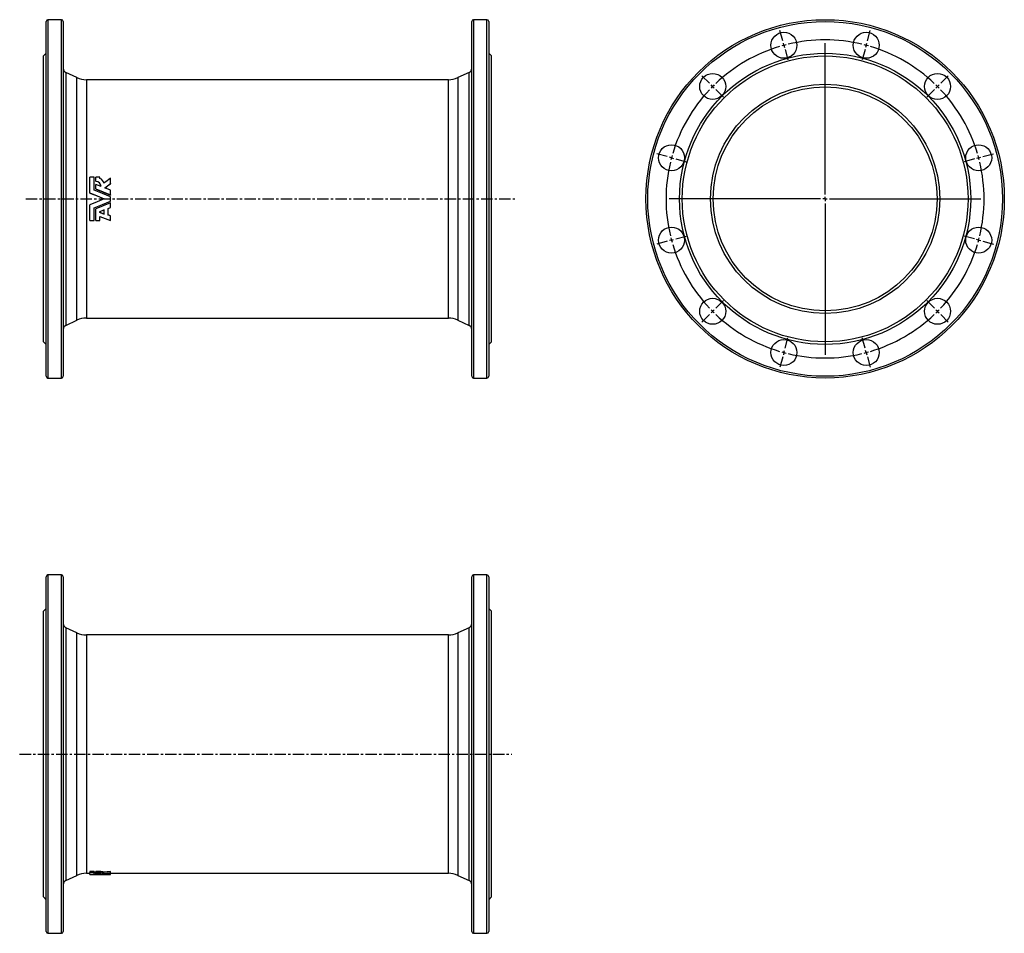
# Model space of a CAD drawing. Extents: x 40 to 1139, y -102 to 918.
import ezdxf

# ---------------------------------------------------------------- set-up
doc = ezdxf.new("R2010")
doc.units = 0
doc.linetypes.add('CENTERX2', pattern=[20.32, 12.7, -2.54, 2.54, -2.54])
doc.layers.get('0').update_dxf_attribs({"linetype": 'CONTINUOUS'})
doc.layers.add('FORMAT', color=7, linetype='CONTINUOUS')

# ---------------------------------------------------------------- blocks, each defined once
blk = doc.blocks.new('SW_CENTERMARKSYMBOL_0')
at = {"layer": 'FORMAT', "color": 0}
for p, q in [((-1.3, 4.8), (-4.4, 16.4)), ((93.2, 4.8), (96.3, 16.4)), ((0, 0), (-0.6, 2.4)), ((0, 0), (0.6, -2.4)), ((45.9, -166.5), (45.9, 2.5)), ((91.9, 0), (91.2, -2.4)), ((91.9, 0), (92.5, 2.4)), ((1.3, -4.8), (4.4, -16.4)), ((90.6, -4.8), (87.5, -16.4)), ((-83.1, -42.4), (-91.6, -33.9)), ((175, -42.4), (183.5, -33.9)), ((-79.6, -45.9), (-81.3, -44.2)), ((-79.6, -45.9), (-77.8, -47.7)), ((-76, -49.5), (-67.6, -58)), ((167.9, -49.5), (159.4, -58)), ((171.5, -45.9), (169.7, -47.7)), ((171.5, -45.9), (173.2, -44.2)), ((-130.3, -124.2), (-141.9, -121.1)), ((-125.5, -125.5), (-127.9, -124.9)), ((-125.5, -125.5), (-123.1, -126.2)), ((-120.7, -126.8), (-109.1, -129.9)), ((212.6, -126.8), (201, -129.9)), ((217.4, -125.5), (215, -126.2)), ((217.4, -125.5), (219.8, -124.9)), ((222.2, -124.2), (233.8, -121.1)), ((40.9, -171.5), (-128, -171.5)), ((45.9, -171.5), (43.4, -171.5)), ((45.9, -171.5), (45.9, -169)), ((45.9, -171.5), (45.9, -174)), ((45.9, -171.5), (48.4, -171.5)), ((50.9, -171.5), (219.9, -171.5)), ((45.9, -176.5), (45.9, -345.4)), ((-130.3, -218.7), (-141.9, -221.8)), ((-125.5, -217.4), (-127.9, -218)), ((-125.5, -217.4), (-123.1, -216.7)), ((-120.7, -216.1), (-109.1, -213)), ((212.6, -216.1), (201, -213)), ((217.4, -217.4), (215, -216.7)), ((217.4, -217.4), (219.8, -218)), ((222.2, -218.7), (233.8, -221.8)), ((-76, -293.4), (-67.6, -284.9)), ((167.9, -293.4), (159.4, -284.9)), ((-79.6, -297), (-77.8, -295.2)), ((171.5, -297), (169.7, -295.2)), ((-83.1, -300.5), (-91.6, -309)), ((-79.6, -297), (-81.3, -298.7)), ((171.5, -297), (173.2, -298.7)), ((175, -300.5), (183.5, -309)), ((1.3, -338.1), (4.4, -326.5)), ((90.6, -338.1), (87.5, -326.5)), ((0, -342.9), (0.6, -340.5)), ((91.9, -342.9), (91.2, -340.5)), ((-1.3, -347.7), (-4.4, -359.3)), ((0, -342.9), (-0.6, -345.3)), ((91.9, -342.9), (92.5, -345.3)), ((93.2, -347.7), (96.3, -359.3))]:
    blk.add_line(p, q, dxfattribs=at)
for start, end in [(105, 105.807), (104.193, 105), (76.614, 103.386), (75, 75.807), (74.193, 75), (106.614, 133.386), (46.614, 73.386), (136.614, 163.386), (135, 135.807), (134.193, 135), (45, 45.807), (44.193, 45), (16.614, 43.386), (166.614, 193.386), (165, 165.807), (164.193, 165), (15, 15.807), (14.193, 15), (346.614, 13.386), (194.193, 195), (195, 195.807), (344.193, 345), (345, 345.807), (196.614, 223.386), (316.614, 343.386), (224.193, 225), (315, 315.807), (225, 225.807), (226.614, 253.386), (286.614, 313.386), (314.193, 315), (254.193, 255), (255, 255.807), (256.614, 283.386), (284.193, 285), (285, 285.807)]:
    blk.add_arc((45.9, -171.5), 177.5, start, end, dxfattribs=at)

msp = doc.modelspace()

# ---------------------------------------------------------------- linework, layer by layer
at = {"color": 7, "linetype": 'CONTINUOUS'}
for p, q in [((69.9, 519.9), (69.9, 915.9)), ((86.9, 917.9), (71.9, 917.9)), ((88.9, 915.9), (88.9, 717.9)), ((544.9, 519.9), (544.9, 915.9)), ((561.9, 917.9), (546.9, 917.9)), ((563.9, 915.9), (563.9, 717.9)), ((69.9, 880.4), (66.9, 877.4)), ((566.9, 877.4), (563.9, 880.4)), ((66.9, 717.9), (66.9, 877.4)), ((566.9, 717.9), (566.9, 877.4)), ((104.2, 853.2), (91.8, 859)), ((542, 859), (529.5, 853.2)), ((518.9, 850.9), (114.8, 850.9)), ((118.8, 724.5), (118.8, 742)), ((123.5, 742), (118.8, 742)), ((123.5, 727.7), (123.5, 742)), ((129.9, 742), (125.3, 742)), ((125.3, 737.5), (125.3, 742)), ((125.3, 737.5), (125.3, 737.2)), ((129.9, 740.6), (129.9, 742)), ((141.6, 734.9), (141.6, 740.9)), ((125.3, 729), (125.3, 734.1)), ((131.3, 731.7), (125.3, 734.1)), ((125.3, 729), (125.3, 728.9)), ((141.6, 727.5), (135.2, 730.1)), ((141.6, 734.9), (141.6, 734.7)), ((141.6, 722.3), (141.6, 727.5)), ((66.9, 558.4), (66.9, 717.9)), ((88.9, 717.9), (88.9, 519.9)), ((118.8, 724.4), (118.8, 724.5)), ((141.6, 722.3), (141.6, 722.2)), ((141.6, 715.5), (141.6, 720.3)), ((563.9, 717.9), (563.9, 519.9)), ((566.9, 558.4), (566.9, 717.9)), ((118.8, 711.4), (118.8, 711.3)), ((118.8, 693.7), (118.8, 711.3)), ((123.5, 693.7), (123.5, 708)), ((125.3, 706.9), (125.3, 706.8)), ((125.3, 693.7), (125.3, 706.8)), ((134.8, 705.5), (129.1, 703.1)), ((134.8, 701), (134.8, 705.5)), ((139.1, 707.3), (141.6, 708.3)), ((139.1, 699.8), (139.1, 707.3)), ((141.6, 713.5), (141.6, 713.5)), ((141.6, 708.3), (141.6, 713.5)), ((118.8, 693.7), (123.5, 693.7)), ((125.3, 693.7), (129.9, 693.7)), ((129.1, 703.1), (134.8, 701)), ((129.3, 703.2), (134.8, 701.1)), ((129.9, 693.7), (129.9, 698.2)), ((141.6, 699), (139.1, 700)), ((141.6, 698.8), (139.1, 699.8)), ((141.6, 699), (141.6, 698.8)), ((141.6, 693.7), (141.6, 698.8)), ((91.8, 576.7), (104.2, 582.5)), ((114.8, 584.9), (518.9, 584.9)), ((529.5, 582.5), (542, 576.7)), ((66.9, 558.4), (69.9, 555.4)), ((563.9, 555.4), (566.9, 558.4)), ((71.9, 517.9), (86.9, 517.9)), ((546.9, 517.9), (561.9, 517.9)), ((86.9, 298.2), (71.9, 298.2)), ((561.9, 298.2), (546.9, 298.2)), ((69.9, -99.8), (69.9, 296.2)), ((88.9, 296.2), (88.9, -99.8)), ((544.9, -99.8), (544.9, 296.2)), ((563.9, 296.2), (563.9, -99.8)), ((69.9, 260.7), (66.9, 257.7)), ((66.9, -61.3), (66.9, 257.7)), ((566.9, 257.7), (563.9, 260.7)), ((566.9, -61.3), (566.9, 257.7)), ((104.2, 233.5), (91.8, 239.3)), ((518.9, 231.2), (114.8, 231.2)), ((542, 239.3), (529.5, 233.5)), ((123.5, -32.7), (118.8, -32.7)), ((118.8, -32.7), (118.8, -34.1)), ((123.5, -32.7), (123.5, -34.1)), ((129.9, -32.7), (125.3, -32.7)), ((125.3, -34.1), (125.3, -32.7)), ((129.9, -34.1), (129.9, -32.7)), ((141.6, -34.3), (141.6, -32.9)), ((91.8, -43), (104.2, -37.2)), ((114.8, -34.8), (118.8, -34.8)), ((123.5, -34.1), (118.8, -34.1)), ((118.8, -36.2), (118.8, -34.1)), ((126.8, -36.3), (118.8, -36.2)), ((123.5, -36), (123.5, -34.1)), ((125.3, -34.5), (123.5, -34.5)), ((129.9, -34.1), (125.3, -34.1)), ((125.3, -34.9), (125.3, -34.1)), ((125.3, -35.3), (125.3, -34.9)), ((125.3, -35.9), (125.3, -35.3)), ((131.3, -35.6), (125.3, -35.3)), ((129.9, -34.4), (129.9, -34.1)), ((134.4, -35.2), (134.4, -33.7)), ((134.8, -36.3), (141.6, -36.3)), ((141.6, -36), (135.2, -35.8)), ((141.6, -35.2), (141.6, -34.3)), ((141.6, -34.8), (518.9, -34.8)), ((141.6, -36), (141.6, -35.2)), ((141.6, -36.2), (141.6, -36)), ((141.6, -36.2), (141.6, -36.3)), ((141.6, -36.3), (141.6, -36.3)), ((529.5, -37.2), (542, -43)), ((66.9, -61.3), (69.9, -64.3)), ((563.9, -64.3), (566.9, -61.3)), ((71.9, -101.8), (86.9, -101.8)), ((546.9, -101.8), (561.9, -101.8))]:
    msp.add_line(p, q, dxfattribs=at)
at = {"color": 8, "linetype": 'CONTINUOUS'}
for p, q in [((71.9, 917.9), (71.9, 517.9)), ((86.9, 717.9), (86.9, 917.9)), ((546.9, 917.9), (546.9, 517.9)), ((561.9, 717.9), (561.9, 917.9)), ((91.8, 859), (91.8, 717.9)), ((542, 576.7), (542, 859)), ((104.2, 717.9), (104.2, 853.2)), ((114.8, 850.9), (114.8, 717.9)), ((518.9, 717.9), (518.9, 850.9)), ((529.5, 853.2), (529.5, 582.5)), ((86.9, 517.9), (86.9, 717.9)), ((91.8, 717.9), (91.8, 576.7)), ((104.2, 582.5), (104.2, 717.9)), ((114.8, 717.9), (114.8, 584.9)), ((518.9, 584.9), (518.9, 717.9)), ((561.9, 517.9), (561.9, 717.9)), ((71.9, 298.2), (71.9, -101.8)), ((86.9, -101.8), (86.9, 298.2)), ((546.9, 298.2), (546.9, -101.8)), ((561.9, -101.8), (561.9, 298.2)), ((91.8, 239.3), (91.8, -43)), ((104.2, -37.2), (104.2, 233.5)), ((114.8, 231.2), (114.8, -34.8)), ((518.9, -34.8), (518.9, 231.2)), ((529.5, 233.5), (529.5, -37.2)), ((542, -43), (542, 239.3))]:
    msp.add_line(p, q, dxfattribs=at)
at = {"color": 7, "linetype": 'CONTINUOUS', "flags": 128}
for points in [[(141.6, 740.9), (138, 738.2), (134.4, 735.4)], [(141.6, 720.3), (132.6, 724), (123.5, 727.7)], [(125.3, 729), (133.5, 725.6), (141.6, 722.3)], [(125.3, 728.9), (133.5, 725.5), (141.6, 722.2)], [(135.2, 730.1), (138.4, 732.5), (141.6, 734.9)], [(135.3, 730), (138.4, 732.3), (141.6, 734.7)], [(118.8, 724.5), (126.8, 721.2), (134.8, 717.9)], [(118.8, 724.4), (126.8, 721.1), (134.8, 717.9)], [(134.8, 717.9), (126.8, 714.6), (118.8, 711.3)], [(134.8, 717.9), (126.8, 714.6), (118.8, 711.4)], [(123.5, 708), (132.6, 711.7), (141.6, 715.5)], [(141.6, 713.5), (133.5, 710.1), (125.3, 706.8)], [(141.6, 713.5), (133.5, 710.2), (125.3, 706.9)], [(129.9, 698.2), (135.8, 696), (141.6, 693.7)], [(141.6, -32.9), (138, -33.3), (134.4, -33.7)], [(118.8, -36.2), (126.8, -36.3), (134.8, -36.3)], [(141.6, -36.3), (132.6, -36.2), (123.5, -36)], [(125.3, -34.9), (126.2, -34.9), (127, -34.9), (127.7, -35), (128.3, -35), (128.9, -35.1), (129.4, -35.1), (129.8, -35.2), (130.2, -35.2), (130.6, -35.3), (130.9, -35.4), (131.1, -35.5), (131.2, -35.5), (131.3, -35.6)], [(125.3, -35.9), (133.5, -36.1), (141.6, -36.2)], [(141.6, -34.3), (138, -34.8), (134.4, -35.2)], [(135.2, -35.8), (138.4, -35.5), (141.6, -35.2)]]:
    msp.add_lwpolyline(points, dxfattribs=at)
at = {"color": 7, "linetype": 'CONTINUOUS'}
for centre, radius in [((939.4, 717.9), 200), ((893.4, 889.3), 14.5), ((985.3, 889.3), 14.5), ((939.4, 717.9), 162.5), ((939.4, 717.9), 159.5), ((813.9, 843.4), 14.5), ((1064.9, 843.4), 14.5), ((939.4, 717.9), 128), ((939.4, 717.9), 125), ((767.9, 763.8), 14.5), ((1110.8, 763.8), 14.5), ((767.9, 671.9), 14.5), ((1110.8, 671.9), 14.5), ((813.9, 592.4), 14.5), ((1064.9, 592.4), 14.5), ((893.4, 546.4), 14.5), ((985.3, 546.4), 14.5)]:
    msp.add_circle(centre, radius, dxfattribs=at)
at = {"color": 8, "linetype": 'CONTINUOUS'}
msp.add_circle((939.4, 717.9), 198, dxfattribs=at)
at = {"color": 7, "linetype": 'CONTINUOUS'}
for centre, radius, start, end in [((71.9, 915.9), 2, 90, 180), ((86.9, 915.9), 2, 0, 90), ((546.9, 915.9), 2, 90, 180), ((561.9, 915.9), 2, 0, 90), ((93.9, 863.6), 5, 180, 245), ((539.9, 863.6), 5, 295, 0), ((114.8, 875.9), 25, 245, 270), ((518.9, 875.9), 25, 270, 295), ((125.3, 731.5), 5.95, 1.9273, 89.9325), ((125.4, 731.3), 5.9, 3.6556, 90.3413), ((127.4, 733.9), 7.18, 11.9008, 69.1776), ((114.8, 559.9), 25, 90, 115), ((518.9, 559.9), 25, 65, 90), ((93.9, 572.2), 5, 115, 180), ((539.9, 572.2), 5, 0, 65), ((71.9, 519.9), 2, 180, 270), ((86.9, 519.9), 2, 270, 0), ((546.9, 519.9), 2, 180, 270), ((561.9, 519.9), 2, 270, 0), ((71.9, 296.2), 2, 90, 180), ((86.9, 296.2), 2, 0, 90), ((546.9, 296.2), 2, 90, 180), ((561.9, 296.2), 2, 0, 90), ((93.9, 243.9), 5, 180, 245), ((539.9, 243.9), 5, 295, 0), ((114.8, 256.2), 25, 245, 270), ((518.9, 256.2), 25, 270, 295), ((129.9, -46.3), 13.4, 70.2776, 89.8355), ((93.9, -47.5), 5, 115, 180), ((114.8, -59.8), 25, 90, 115), ((129.9, -47.7), 13.3, 70.1018, 89.7917), ((518.9, -59.8), 25, 65, 90), ((539.9, -47.5), 5, 0, 65), ((71.9, -99.8), 2, 180, 270), ((86.9, -99.8), 2, 270, 0), ((546.9, -99.8), 2, 180, 270), ((561.9, -99.8), 2, 270, 0)]:
    msp.add_arc(centre, radius, start, end, dxfattribs=at)
at = {"layer": 'FORMAT', "linetype": 'CENTERX2'}
for p, q in [((47.3, 717.9), (593.1, 717.9)), ((40.3, 98.2), (589.8, 98.2))]:
    msp.add_line(p, q, dxfattribs=at)

# ---------------------------------------------------------------- block references
at = {"layer": 'FORMAT'}
msp.add_blockref('SW_CENTERMARKSYMBOL_0', (893.4, 889.3), dxfattribs=at)

doc.saveas('drawing.dxf')
